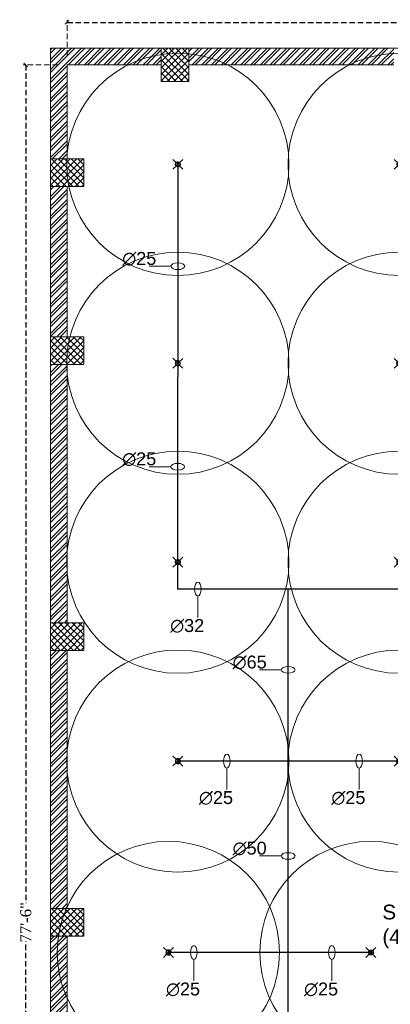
# Model space of a CAD drawing. Header units: inches. Extents: x 127277 to 158499, y 12149 to 20675.
# Tile 9 of 29: x 127278 to 127479, y 19150 to 19684. Entities that reach past the tile are written whole.
import ezdxf

# ---------------------------------------------------------------- set-up
doc = ezdxf.new("R2010")
doc.units = ezdxf.units.IN
doc.header["$MEASUREMENT"] = 0
doc.header["$PDMODE"] = 34
doc.linetypes.add('HIDDEN', pattern=[0.375, 0.25, -0.125])
for name, color, linetype, lineweight in [('FIRE', 1, 'Continuous', 25), ('PD_BRICK WALL_115', 134, 'Continuous', 30), ('PD_COLUMN', 2, 'Continuous', 60), ('PD_HATCH', 45, 'Continuous', 9), ('PP-SPRINKLER PIPE', 1, 'Continuous', 0), ('PP-TEXT', 7, 'Continuous', 40), ('SH-SPRINKLAR', 1, 'Continuous', 0)]:
    doc.layers.add(name, color=color, linetype=linetype, lineweight=lineweight)
for name, color, linetype in [('PD_025_TEXT', 61, 'Continuous'), ('PD_DIMENSION', 101, 'Continuous'), ('PP-SPRINKLER', 1, 'Continuous')]:
    doc.layers.add(name, color=color, linetype=linetype)
doc.styles.get("Standard").update_dxf_attribs({"font": 'times.ttf', "height": 4})
doc.styles.add('style1', font='arial.ttf', dxfattribs={"height": 500})
doc.styles.add('text Ht 200mm', font='arial.ttf')
doc.dimstyles.new('Copy of MONTY-1', dxfattribs={"dimtxt": 6, "dimasz": 6, "dimexe": 1.625, "dimexo": 9.125, "dimgap": 0.09, "dimtad": 0, "dimdec": 1, "dimzin": 0, "dimdsep": 46, "dimlunit": 4, "dimtxsty": 'Standard', "dimblk": 'OBLIQUE', "dimcen": 1.125, "dimadec": 0, "dimazin": 0, "dimtfac": 1, "dimtdec": 1, "dimtofl": 0, "dimtmove": 0, "dimatfit": 3, "dimfxl": 7, "dimfxlon": 1, "dimtolj": 1, "dimtzin": 0, "dimlwe": 15, "dimarcsym": 1})
pattern_1 = [(45, (284116.9407, 45358.2446), (-1.767766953, 1.767766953), []), (135, (284116.9407, 45358.2446), (-1.767766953, -1.767766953), [])]

# ---------------------------------------------------------------- blocks, each defined once
blk = doc.blocks.new('_OBLIQUE')
at = {"color": 251, "linetype": 'ByBlock'}
blk.add_line((-0.5, -0.5), (0.5, 0.5), dxfattribs=at)
blk = doc.blocks.new('*D698')
at = {"layer": 'Defpoints', "color": 0, "transparency": 16777216}
for p in [(139780.66, 19602.74), (138682.66, 19579.75), (139780.66, 19570.75)]:
    blk.add_point(p, dxfattribs=at)
at = {"layer": 'PD_DIMENSION', "color": 0, "linetype": 'HIDDEN', "lineweight": 15, "ltscale": 12, "transparency": 16777216}
for p, q in [((138682.66, 19584.75), (138682.66, 19604.24)), ((139780.66, 19575.75), (139780.66, 19604.24))]:
    blk.add_line(p, q, dxfattribs=at)
at = {"layer": 'PD_DIMENSION', "color": 0, "linetype": 'HIDDEN', "lineweight": -2, "ltscale": 12, "transparency": 16777216}
for p, q in [((138682.66, 19602.74), (139221.26, 19602.74)), ((139780.66, 19602.74), (139242.05, 19602.74))]:
    blk.add_line(p, q, dxfattribs=at)
at = {"layer": 'PD_DIMENSION', "color": 0, "lineweight": -2, "transparency": 16777216, "xscale": 2, "yscale": 2, "zscale": 2, "rotation": 180}
blk.add_blockref('_OBLIQUE', (138682.66, 19602.74), dxfattribs=at)
at = {"layer": 'PD_DIMENSION', "color": 0, "lineweight": -2, "transparency": 16777216, "xscale": 2, "yscale": 2, "zscale": 2}
blk.add_blockref('_OBLIQUE', (139780.66, 19602.74), dxfattribs=at)
at = {"layer": 'PD_DIMENSION', "color": 0, "lineweight": 5, "transparency": 16777216, "insert": (139231.66, 19602.74), "char_height": 6, "attachment_point": 5}
blk.add_mtext('\\A1;91\'-6"', dxfattribs=at)
blk = doc.blocks.new('*D699')
at = {"layer": 'Defpoints', "color": 0, "transparency": 16777216}
for p in [(138682.66, 19579.75), (138660.25, 18649.75), (138682.66, 18649.75)]:
    blk.add_point(p, dxfattribs=at)
at = {"layer": 'PD_DIMENSION', "color": 0, "linetype": 'HIDDEN', "lineweight": 15, "ltscale": 12, "transparency": 16777216}
for p, q in [((138677.66, 19579.75), (138658.75, 19579.75)), ((138677.66, 18649.75), (138658.75, 18649.75))]:
    blk.add_line(p, q, dxfattribs=at)
at = {"layer": 'PD_DIMENSION', "color": 0, "linetype": 'HIDDEN', "lineweight": -2, "ltscale": 12, "transparency": 16777216}
for p, q in [((138660.25, 19579.75), (138660.25, 19125.12)), ((138660.25, 18649.75), (138660.25, 19104.38))]:
    blk.add_line(p, q, dxfattribs=at)
at = {"layer": 'PD_DIMENSION', "color": 0, "lineweight": -2, "transparency": 16777216, "xscale": 2, "yscale": 2, "zscale": 2}
for p, rotation in [((138660.25, 19579.75), 90), ((138660.25, 18649.75), 270)]:
    blk.add_blockref('_OBLIQUE', p, dxfattribs=dict(at, rotation=rotation))
at = {"layer": 'PD_DIMENSION', "color": 0, "lineweight": 5, "transparency": 16777216, "insert": (138660.25, 19114.75), "char_height": 6, "attachment_point": 5, "rotation": 90}
blk.add_mtext('\\A1;77\'-6"', dxfattribs=at)
blk = doc.blocks.new('PP-CEILING PENDANT')
at = {"layer": 'SH-SPRINKLAR', "lineweight": -3}
for p, q in [((-17, 17), (-76, 76)), ((-24, 1), (-37, 4)), ((-24, 0), (-37, -3)), ((-17, 17), (-29, 24)), ((-17, 17), (-24, 29)), ((0, 24), (-3, 37)), ((-1, 9), (-1, 24)), ((1, 24), (4, 37)), ((1, 9), (1, 24)), ((17, 17), (75, 75)), ((17, 17), (24, 29)), ((18, 16), (29, 24)), ((24, 0), (37, 3)), ((-18, -16), (-76, -75)), ((-18, -16), (-29, -23)), ((-17, -17), (-25, -28)), ((-2, -24), (-4, -37)), ((-1, -24), (-1, -9)), ((-1, -24), (2, -37)), ((1, -24), (1, -9)), ((16, -18), (23, -30)), ((16, -18), (75, -76)), ((17, -17), (28, -25)), ((24, -1), (37, -4))]:
    blk.add_line(p, q, dxfattribs=at)
at = {"layer": 'SH-SPRINKLAR', "color": 8, "lineweight": 5}
blk.add_circle((0, 0), 1700, dxfattribs=at)
at = {"layer": 'SH-SPRINKLAR', "lineweight": -3}
for centre, major_axis, start_param, end_param in [((0, 0), (26.5, 26.5), 1.657505, 2.255676), ((0, 0), (-26.5, 26.5), 5.588406, 6.189787), ((0, 0), (0.02, 8.87), 5.497787, 11.780972), ((0, 0), (0.02, 6.56), 5.497787, 11.780972), ((0, 23), (1.12, 1.12), 5.863873, 8.273293), ((0, 0), (-26.5, 26.5), 4.798644, 5.40368), ((0, 0), (26.5, 26.5), 5.57395, 6.180955), ((0, 0), (-26.5, 26.5), 0.862204, 1.45951), ((0, 0), (-26.5, 26.5), 1.637496, 2.236801), ((0, -23), (1.12, 1.12), 2.722281, 5.131701), ((0, 0), (-26.5, 26.5), 2.418515, 3.021492), ((0, 0), (26.5, 26.5), 4.778634, 5.384791)]:
    blk.add_ellipse(centre, major_axis=major_axis, ratio=1, start_param=start_param, end_param=end_param, dxfattribs=at)
blk = doc.blocks.new('PP-SP ARROW')
at = {"color": 3}
blk.add_line((-31.5, 0), (-128.7, 0), dxfattribs=at)
blk.add_ellipse((0, 0), major_axis=(-31.5, 0), ratio=0.476486, dxfattribs=at)
blk = doc.blocks.new('FIRST FLOOR')
at = {"layer": 'PD_HATCH', "lineweight": 5}
h = blk.add_hatch(dxfattribs=at)
h.set_pattern_fill('ANSI32', color=251, scale=10)
h.set_pattern_definition([(45, (138679.5072, 18754.504), (-2.65165, 2.65165), []), (45, (138681.275, 18754.504), (-2.65165, 2.65165), [])])
h.paths.add_polyline_path([(138682.66, 18797.25), (138673.66, 18797.25), (138673.66, 18715.75), (138682.66, 18715.75)])
h.paths.add_polyline_path([(139044.16, 18649.75), (138874.66, 18649.75), (138874.66, 18640.75), (139044.16, 18640.75)])
h.paths.add_polyline_path([(139228.66, 18649.75), (139059.16, 18649.75), (139059.16, 18640.75), (139228.66, 18640.75)])
h.paths.add_polyline_path([(138682.66, 19513.75), (138673.66, 19513.75), (138673.66, 19432.25), (138682.66, 19432.25)])
h.paths.add_polyline_path([(138682.66, 19417.25), (138673.66, 19417.25), (138673.66, 19277.25), (138682.66, 19277.25)])
h.paths.add_polyline_path([(138682.66, 19262.25), (138673.66, 19262.25), (138673.66, 19122.25), (138682.66, 19122.25)])
h.paths.add_polyline_path([(138682.66, 19107.25), (138673.66, 19107.25), (138673.66, 18967.25), (138682.66, 18967.25)])
h.paths.add_polyline_path([(138682.66, 18952.25), (138673.66, 18952.25), (138673.66, 18812.25), (138682.66, 18812.25)])
h.paths.add_polyline_path([(139774.66, 19588.75), (139608.16, 19588.75), (139608.16, 19579.75), (139774.66, 19579.75)])
h.paths.add_polyline_path([(139593.16, 19588.75), (139428.16, 19588.75), (139428.16, 19579.75), (139593.16, 19579.75)])
h.paths.add_polyline_path([(139413.16, 19588.75), (139243.66, 19588.75), (139243.66, 19579.75), (139413.16, 19579.75)])
h.paths.add_polyline_path([(139228.66, 19588.75), (139059.16, 19588.75), (139059.16, 19579.75), (139228.66, 19579.75)])
h.paths.add_polyline_path([(138859.66, 19588.75), (138748.66, 19588.75), (138748.66, 19579.75), (138859.66, 19579.75)])
h.paths.add_polyline_path([(138733.66, 19588.75), (138673.66, 19588.75), (138673.66, 19528.75), (138682.66, 19528.75), (138682.66, 19579.75), (138733.66, 19579.75)])
h.paths.add_polyline_path([(138682.66, 18700.75), (138673.66, 18700.75), (138673.66, 18640.75), (138733.66, 18640.75), (138733.66, 18649.75), (138682.66, 18649.75)])
h.paths.add_polyline_path([(138859.66, 18649.75), (138748.66, 18649.75), (138748.66, 18640.75), (138859.66, 18640.75)])
h.paths.add_polyline_path([(139268.41, 18649.75), (139243.66, 18649.75), (139243.66, 18640.75), (139268.41, 18640.75)])
h.paths.add_polyline_path([(139413.16, 18649.75), (139388.41, 18649.75), (139388.41, 18640.75), (139413.16, 18640.75)])
h.paths.add_polyline_path([(139450.66, 18649.75), (139428.16, 18649.75), (139428.16, 18640.75), (139450.66, 18640.75)])
h.paths.add_polyline_path([(139593.16, 18649.75), (139570.66, 18649.75), (139570.66, 18640.75), (139593.16, 18640.75)])
h.paths.add_polyline_path([(139630.66, 18649.75), (139608.16, 18649.75), (139608.16, 18640.75), (139630.66, 18640.75)])
h.paths.add_polyline_path([(139774.66, 18649.75), (139750.66, 18649.75), (139750.66, 18640.75), (139774.66, 18640.75)])
h.paths.add_polyline_path([(139789.66, 18658.75), (139780.66, 18658.75)])
h.paths.add_polyline_path([(139789.66, 18797.25), (139780.66, 18797.25), (139780.66, 18658.75), (139789.66, 18658.75)])
h.paths.add_polyline_path([(139789.66, 18952.25), (139780.66, 18952.25), (139780.66, 18812.25), (139789.66, 18812.25)])
h.paths.add_polyline_path([(139789.66, 19262.25), (139780.66, 19262.25), (139780.66, 18967.25), (139789.66, 18967.25)])
h.paths.add_polyline_path([(139789.66, 19570.75), (139780.66, 19570.75), (139780.66, 19432.25), (139789.66, 19432.25)])
h.paths.add_polyline_path([(139771.66, 19429.25), (139666.66, 19429.25), (139666.66, 19420.25), (139771.66, 19420.25)])
h.paths.add_polyline_path([(139666.66, 19417.25), (139657.66, 19417.25), (139657.66, 19339.25), (139666.66, 19339.25)])
h.paths.add_polyline_path([(139657.66, 19429.25), (139585.66, 19429.25), (139585.66, 19420.25), (139657.66, 19420.25)])
h.paths.add_polyline_path([(139585.66, 19417.25), (139576.66, 19417.25), (139576.66, 19339.25), (139585.66, 19339.25)])
h.paths.add_polyline_path([(139576.66, 19429.25), (139495.66, 19429.25), (139495.66, 19327.25), (139522.66, 19327.25), (139522.66, 19336.25), (139504.66, 19336.25), (139504.66, 19420.25), (139576.66, 19420.25)])
h.paths.add_polyline_path([(139576.66, 19336.25), (139558.66, 19336.25), (139558.66, 19327.25), (139576.66, 19327.25)], flags=17)
h.paths.add_polyline_path([(139603.66, 19336.25), (139585.66, 19336.25), (139585.66, 19327.25), (139603.66, 19327.25)])
h.paths.add_polyline_path([(139657.66, 19336.25), (139639.66, 19336.25), (139639.66, 19327.25), (139657.66, 19327.25)])
h.paths.add_polyline_path([(139666.66, 19327.25), (139657.66, 19327.25), (139657.66, 19264.25), (139666.66, 19264.25)])
h.paths.add_polyline_path([(139789.66, 19278.25), (139780.66, 19278.25), (139780.66, 19277.25), (139789.66, 19277.25)])
h.paths.add_polyline_path([(139789.66, 19417.25), (139780.66, 19417.25), (139780.66, 19398.25), (139789.66, 19398.25)])
h.paths.add_polyline_path([(138911.41, 19579.75), (138911.41, 19588.75), (138874.66, 19588.75), (138874.66, 19579.75)])
h.paths.add_polyline_path([(139007.41, 19588.75), (139007.41, 19579.75), (139044.16, 19579.75), (139044.16, 19588.75)])
h = blk.add_hatch(dxfattribs=at)
h.set_pattern_fill('ANSI37', color=251, scale=20)
h.set_pattern_definition(pattern_1)
h.paths.add_polyline_path([(138748.66, 19588.75), (138733.66, 19588.75), (138733.66, 19570.75), (138748.66, 19570.75)])
h = blk.add_hatch(dxfattribs=at)
h.set_pattern_fill('ANSI37', color=251, scale=20)
h.set_pattern_definition(pattern_1)
h.paths.add_polyline_path([(138673.66, 19528.75), (138673.66, 19513.75), (138691.66, 19513.75), (138691.66, 19528.75)])
h = blk.add_hatch(dxfattribs=at)
h.set_pattern_fill('ANSI37', color=251, scale=20)
h.set_pattern_definition(pattern_1)
h.paths.add_polyline_path([(138673.66, 19417.25), (138673.66, 19432.25), (138691.66, 19432.25), (138691.66, 19417.25)])
h = blk.add_hatch(dxfattribs=at)
h.set_pattern_fill('ANSI37', color=251, scale=20)
h.set_pattern_definition(pattern_1)
h.paths.add_polyline_path([(138673.66, 19277.25), (138673.66, 19262.25), (138691.66, 19262.25), (138691.66, 19277.25)])
h = blk.add_hatch(dxfattribs=at)
h.set_pattern_fill('ANSI37', color=251, scale=20)
h.set_pattern_definition(pattern_1)
h.paths.add_polyline_path([(138673.66, 19122.25), (138673.66, 19107.25), (138691.66, 19107.25), (138691.66, 19122.25)])
at = {"layer": 'PD_BRICK WALL_115', "color": 251, "lineweight": 5}
for p, q in [((138673.66, 19588.75), (138673.66, 19432.25)), ((138911.41, 19588.75), (138673.66, 19588.75)), ((138733.66, 19579.75), (138682.66, 19579.75)), ((138682.66, 19579.75), (138682.66, 19528.75)), ((138859.66, 19579.75), (138748.66, 19579.75)), ((138682.66, 19513.75), (138682.66, 19432.25)), ((138673.66, 19277.25), (138673.66, 19417.25)), ((138682.66, 19417.25), (138682.66, 19277.25)), ((138673.66, 19262.25), (138673.66, 19122.25)), ((138682.66, 19262.25), (138682.66, 19122.25)), ((138673.66, 19107.25), (138673.66, 18967.25)), ((138682.66, 19107.25), (138682.66, 18967.25))]:
    blk.add_line(p, q, dxfattribs=at)
at = {"layer": 'PD_COLUMN', "color": 251, "lineweight": 5}
for points in [[(138748.66, 19570.75), (138733.66, 19570.75), (138733.66, 19588.75), (138748.66, 19588.75)], [(138691.66, 19528.75), (138691.66, 19513.75), (138673.66, 19513.75), (138673.66, 19528.75)], [(138673.66, 19417.25), (138673.66, 19432.25), (138691.66, 19432.25), (138691.66, 19417.25)], [(138673.66, 19277.25), (138673.66, 19262.25), (138691.66, 19262.25), (138691.66, 19277.25)], [(138673.66, 19122.25), (138673.66, 19107.25), (138691.66, 19107.25), (138691.66, 19122.25)]]:
    blk.add_lwpolyline(points, close=True, dxfattribs=at)
at = {"layer": 'PD_025_TEXT', "color": 251, "insert": (138807.79, 19124.34), "char_height": 8, "width": 162.9076, "attachment_point": 1, "style": 'style1'}
blk.add_mtext('\\pi45.757;SPORTS BAR \\P\\pi45.765;(45\'-9" x 77\'6")', dxfattribs=at)
at = {"layer": 'PD_DIMENSION', "color": 251, "linetype": 'HIDDEN', "lineweight": 5, "ltscale": 12}
dim = blk.add_linear_dim(base=(139780.66, 19602.74), p1=(138682.66, 19579.75), p2=(139780.66, 19570.75), dimstyle='Copy of MONTY-1', override={"dimasz": 2, "dimexe": 1.5, "dimexo": 5, "dimtmove": 1, "dimfxl": 60}, dxfattribs=at)
dim.commit()
dim.dimension.update_dxf_attribs({"geometry": '*D698', "text_midpoint": (139231.66, 19602.74)})
dim = blk.add_linear_dim(base=(138660.25, 18649.75), p1=(138682.66, 19579.75), p2=(138682.66, 18649.75), angle=90, dimstyle='Copy of MONTY-1', override={"dimasz": 2, "dimexe": 1.5, "dimexo": 5, "dimtmove": 1, "dimfxl": 60}, dxfattribs=at)
dim.commit()
dim.dimension.update_dxf_attribs({"geometry": '*D699', "text_midpoint": (138660.25, 19114.75)})

msp = doc.modelspace()

# ---------------------------------------------------------------- block references
at = {"color": 8}
msp.add_blockref('FIRST FLOOR', (-11379.16, 79.93), dxfattribs=at)

# ---------------------------------------------------------------- next in the draw order: linework, layer by layer
at = {"layer": 'FIRE'}
for p, q in [((127363.49, 19605.74), (127363.39, 19375.43, 0)), ((128268.08, 19375.43), (127363.39, 19375.43)), ((127423.29, 18779.56, 0), (127423.29, 19375.43, 0)), ((127483.5, 19282.14, 0), (127363.72, 19282.14, 0)), ((127468.19, 19178.33), (127358.39, 19178.33))]:
    msp.add_line(p, q, dxfattribs=at)

# ---------------------------------------------------------------- next in the draw order: block references
at = {"layer": 'PP-SPRINKLER', "yscale": 0.03543314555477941, "zscale": 35.43314555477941}
for p, xscale in [((127363.49, 19605.74), -0.03543314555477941), ((127483.49, 19605.74), 0.03543314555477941), ((127363.49, 19389.99), -0.03543314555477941), ((127483.49, 19389.99), 0.03543314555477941)]:
    msp.add_blockref('PP-CEILING PENDANT', p, dxfattribs=dict(at, xscale=xscale))
at = {"layer": 'PP-SPRINKLER', "yscale": 0.03543314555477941, "zscale": 35.43314555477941, "rotation": 180}
for p, xscale in [((127363.49, 19497.87), 0.03543314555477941), ((127483.49, 19497.87), -0.03543314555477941), ((127363.49, 19282.12), 0.03543314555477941), ((127483.49, 19282.12), -0.03543314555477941), ((127358.39, 19178.33), 0.03543314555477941), ((127468.19, 19178.33), -0.03543314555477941)]:
    msp.add_blockref('PP-CEILING PENDANT', p, dxfattribs=dict(at, xscale=xscale))
at = {"layer": 'PP-SPRINKLER PIPE', "xscale": 0.1199999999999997, "yscale": 0.1199999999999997, "zscale": 0.03999999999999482}
for p in [(127363.47, 19550.43), (127363.42, 19441.77, 0), (127423.29, 19331.58, 0), (127423.29, 19230.66, 0)]:
    msp.add_blockref('PP-SP ARROW', p, dxfattribs=at)
at = {"layer": 'PP-SPRINKLER PIPE', "xscale": -0.1199999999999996, "yscale": 0.1199999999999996, "zscale": 0.03999999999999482, "rotation": 270}
for p in [(127374.39, 19375.43), (127390.01, 19282.14, 0), (127461.77, 19282.14, 0), (127372.13, 19178.33), (127446.97, 19178.33)]:
    msp.add_blockref('PP-SP ARROW', p, dxfattribs=at)

# ---------------------------------------------------------------- next in the draw order: texts
at = {"layer": 'PP-TEXT', "style": 'text Ht 200mm'}
for s, p in [('∅25', (127333.38, 19551.19)), ('∅25', (127333.34, 19442.53, 0)), ('∅32', (127359.34, 19352.12)), ('∅65', (127393.2, 19332.34, 0)), ('∅25', (127374.96, 19258.83, 0)), ('∅25', (127446.72, 19258.83, 0)), ('∅50', (127393.2, 19231.41, 0)), ('∅25', (127357.08, 19155.02)), ('∅25', (127431.92, 19155.02))]:
    msp.add_text(s, height=7, dxfattribs=at).set_placement(p)

doc.saveas('drawing.dxf')
